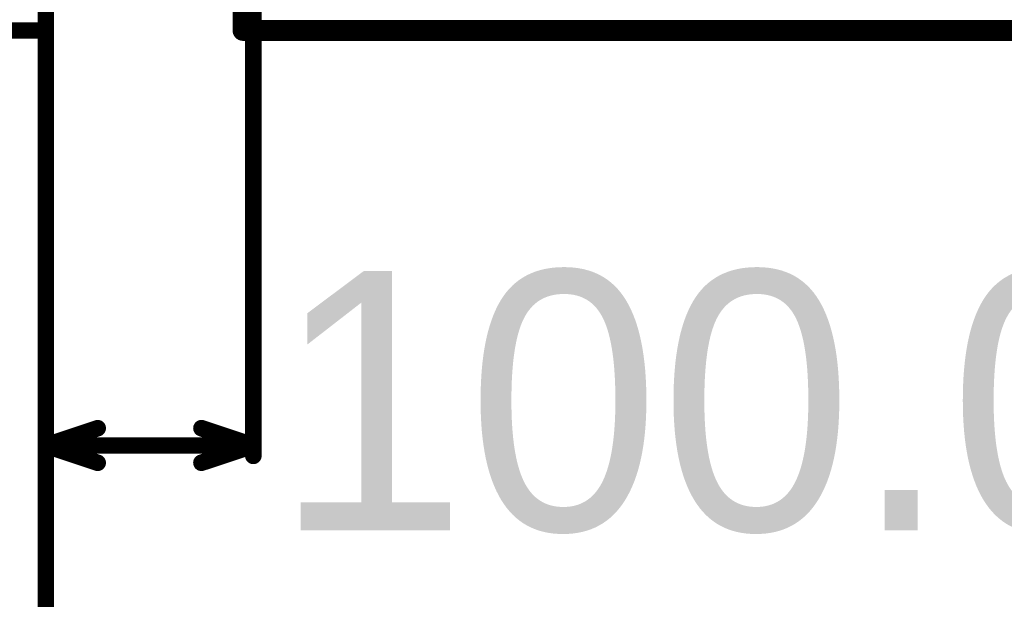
# Model space of a CAD drawing. Header units: millimetres. Extents: x -1.5 to 11.1, y -3 to 5.
# Tile 3 of 256: x -0.013 to 0.462, y -0.274 to 0.005. Entities that reach past the tile are written whole.
import ezdxf

# ---------------------------------------------------------------- set-up
doc = ezdxf.new("R2010")
doc.units = ezdxf.units.MM
doc.header["$MEASUREMENT"] = 0
doc.layers.add('Measures', color=7, linetype='Continuous', true_color=0x7f7f00)
doc.layers.add('Profile', color=6, linetype='Continuous', true_color=0xff00ff)
doc.styles.add('textstyle777', font='txt')

msp = doc.modelspace()

# ---------------------------------------------------------------- linework, layer by layer
at = {"layer": 'Measures'}
for points in [[(0.1, -0.205, 0.008, 0.008, 0), (0.1, 0.75, 0.008, 0.008, 0)], [(0, -0.205, 0.008, 0.008, 0), (0, 0.61, 0.008, 0.008, 0)], [(0, -0.405, 0.008, 0.008, 0), (0, 0.61, 0.008, 0.008, 0)], [(0, -0.605, 0.008, 0.008, 0), (0, 0.61, 0.008, 0.008, 0)], [(-0.605, 0, 0.008, 0.008, 0), (0, 0, 0.008, 0.008, 0)], [(-0.405, 0, 0.008, 0.008, 0), (0, 0, 0.008, 0.008, 0)], [(-0.205, 0, 0.008, 0.008, 0), (0, 0, 0.008, 0.008, 0)], [(0, -0.2, 0.008, 0.008, 0), (0.025, -0.19167, 0.008, 0.008, 0)], [(0.075, -0.19167, 0.008, 0.008, 0), (0.1, -0.2, 0.008, 0.008, 0)], [(0, -0.2, 0.008, 0.008, 0), (0.025, -0.20833, 0.008, 0.008, 0)], [(0, -0.2, 0.008, 0.008, 0), (0.1, -0.2, 0.008, 0.008, 0)], [(0.075, -0.20833, 0.008, 0.008, 0), (0.1, -0.2, 0.008, 0.008, 0)]]:
    msp.add_lwpolyline(points, format="xyseb", dxfattribs=at)
for points in [[(-0.002, 0, 0.004, 0.004, 1), (0.002, 0, 0.004, 0.004, 1)], [(-0.002, 0, 0.004, 0.004, 1), (0.002, 0, 0.004, 0.004, 1)], [(-0.002, 0, 0.004, 0.004, 1), (0.002, 0, 0.004, 0.004, 1)], [(0.023, -0.19167, 0.004, 0.004, 1), (0.027, -0.19167, 0.004, 0.004, 1)], [(0.073, -0.19167, 0.004, 0.004, 1), (0.077, -0.19167, 0.004, 0.004, 1)], [(-0.002, -0.2, 0.004, 0.004, 1), (0.002, -0.2, 0.004, 0.004, 1)], [(-0.002, -0.2, 0.004, 0.004, 1), (0.002, -0.2, 0.004, 0.004, 1)], [(-0.002, -0.2, 0.004, 0.004, 1), (0.002, -0.2, 0.004, 0.004, 1)], [(0.098, -0.2, 0.004, 0.004, 1), (0.102, -0.2, 0.004, 0.004, 1)], [(0.098, -0.2, 0.004, 0.004, 1), (0.102, -0.2, 0.004, 0.004, 1)], [(0.098, -0.2, 0.004, 0.004, 1), (0.102, -0.2, 0.004, 0.004, 1)], [(-0.002, -0.205, 0.004, 0.004, 1), (0.002, -0.205, 0.004, 0.004, 1)], [(0.098, -0.205, 0.004, 0.004, 1), (0.102, -0.205, 0.004, 0.004, 1)], [(0.023, -0.20833, 0.004, 0.004, 1), (0.027, -0.20833, 0.004, 0.004, 1)], [(0.073, -0.20833, 0.004, 0.004, 1), (0.077, -0.20833, 0.004, 0.004, 1)]]:
    msp.add_lwpolyline(points, format="xyseb", close=True, dxfattribs=at)
at = {"layer": 'Profile'}
for points in [[(0.095, 0, 0.01, 0.01, 0), (0.095, 0.61, 0.01, 0.01, 0)], [(0.095, 0, 0.01, 0.01, 0), (1.105, 0, 0.01, 0.01, 0)]]:
    msp.add_lwpolyline(points, format="xyseb", dxfattribs=at)
msp.add_lwpolyline([(0.0925, 0, 0.005, 0.005, 1), (0.0975, 0, 0.005, 0.005, 1)], format="xyseb", close=True, dxfattribs=at)
msp.add_lwpolyline([(0.0925, 0, 0.005, 0.005, 1), (0.0975, 0, 0.005, 0.005, 1)], format="xyseb", close=True, dxfattribs=at)

# ---------------------------------------------------------------- texts
at = {"layer": 'Measures', "style": 'textstyle777'}
msp.add_text('100.00mil', height=0.125, dxfattribs=at).set_placement((0.11, -0.2409))

doc.saveas('drawing.dxf')
